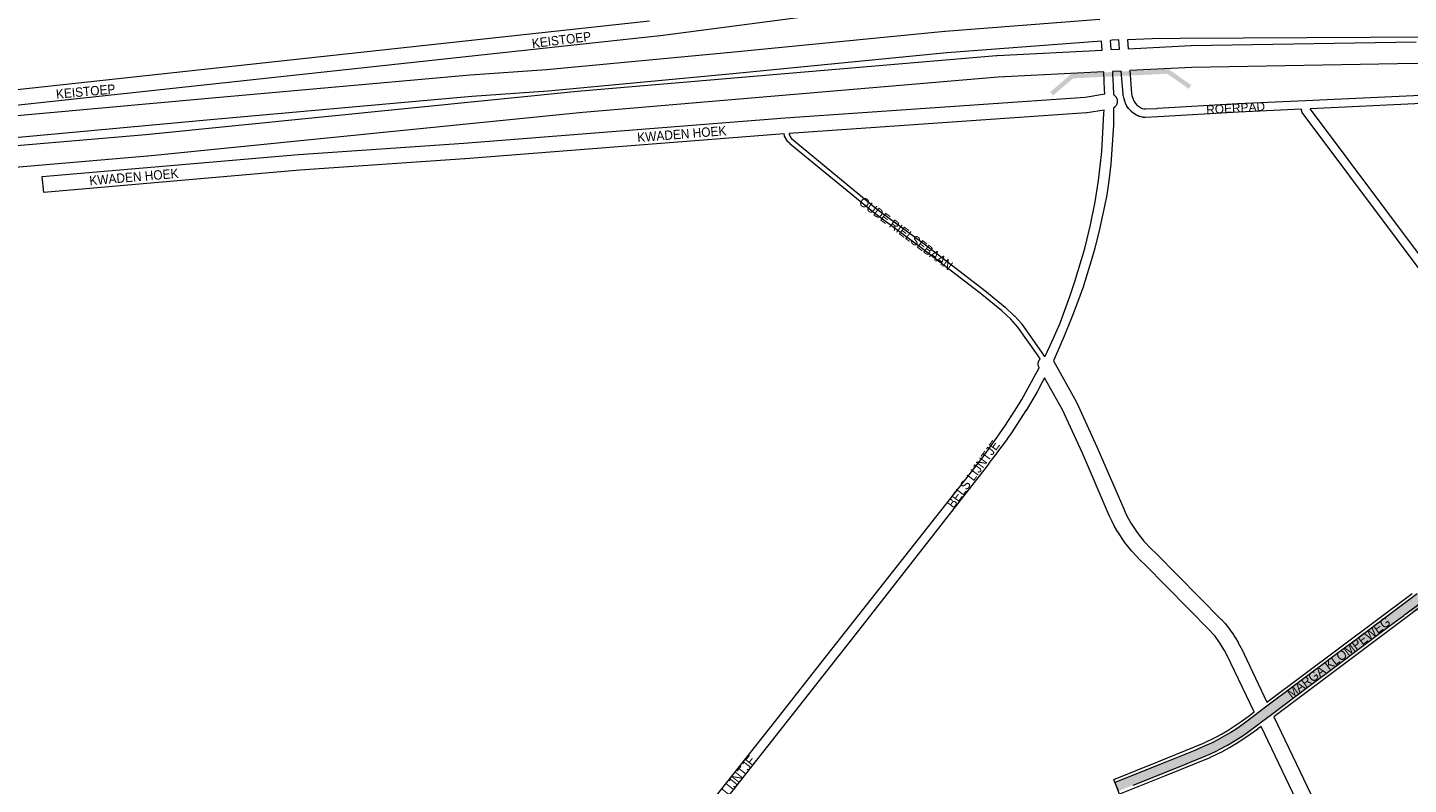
# Paper-space layout 'Layout1' of a CAD drawing. Header units: metres. Extents: x 123097 to 144122, y 392739 to 407589.
# Tile 105 of 256: x 129557 to 130691, y 394004 to 394626. Entities that reach past the tile are written whole.
import ezdxf
from ezdxf.enums import TextEntityAlignment as Align

# ---------------------------------------------------------------- set-up
doc = ezdxf.new("R2010")
doc.units = ezdxf.units.M
doc.header["$MEASUREMENT"] = 0
for name, color, linetype, lineweight in [('gs-anno-wegen algemeen tekst', 7, 'Continuous', 0), ('gs-knt-autosnelweg', 7, 'Continuous', 0), ('gs-knt-fietspaden', 7, 'Continuous', 0), ('gs-knt-paden', 7, 'Continuous', 0), ('gs-knt-wegen algemeen', 7, 'Continuous', 0), ('gs-symb-viaduct', 7, 'Continuous', 0), ('gs-vlk-plantopografie wegen algemeen', 7, 'Continuous', 0), ('ir-ARC-beton-hoofdwegen-te inspecteren', 253, 'Continuous', 0)]:
    doc.layers.add(name, color=color, linetype=linetype, lineweight=lineweight)
doc.styles.add('Style-Arial', font='arial.ttf')

# ---------------------------------------------------------------- blocks, each defined once
blk = doc.blocks.new('gg0-viaduct_6')
at = {"layer": 'gs-symb-viaduct', "linetype": 'Continuous'}
blk.add_hatch(color=7, dxfattribs=at).paths.add_polyline_path([(-55.8, -16.9), (-58, -14), (-40, 0), (40, 0), (58, -14), (55.8, -16.9), (38.7, -3.7), (-38.7, -3.7)])

psp = doc.layouts.get("Layout1")

# ---------------------------------------------------------------- hatches: boundary and pattern name
at = {"layer": 'ir-ARC-beton-hoofdwegen-te inspecteren', "linetype": 'Continuous', "lineweight": 13}
psp.add_hatch(color=252, dxfattribs=at).paths.add_polyline_path([(130643.487, 394120.297), (130642.964, 394119.906), (130635.178, 394114.079), (130597.042, 394085.583), (130574.45, 394068.651), (130566.47, 394062.638), (130566.165, 394062.411), (130554.868, 394054.003), (130549.858, 394050.458), (130544.677, 394047.168), (130541.095, 394045.048), (130537.476, 394042.992), (130533.458, 394040.809), (130529.397, 394038.706), (130522.337, 394035.451), (130515.199, 394032.369), (130486.522, 394020.793), (130472.166, 394015.046), (130449.61, 394005.902), (130451.973, 394000), (130452.416, 393998.891), (130452.917, 393999.093), (130454.774, 393999.85), (130461.219, 394002.445), (130464.67, 394003.84), (130474.943, 394007.991), (130489.289, 394013.718), (130503.677, 394019.564), (130512.101, 394022.943), (130518.108, 394025.353), (130522.905, 394027.37), (130528.065, 394029.629), (130533.122, 394032.109), (130535.252, 394033.219), (130541.88, 394036.812), (130548.417, 394040.569), (130552.736, 394043.333), (130555.569, 394045.281), (130559.82, 394048.247), (130568.563, 394054.764), (130570.009, 394055.852), (130578.015, 394061.884), (130608.586, 394084.779), (130623.131, 394095.646), (130660.493, 394123.663), (130674.824, 394134.375), (130686.756, 394143.327), (130687.563, 394143.975), (130688.414, 394144.567), (130702.313, 394154.961), (130697.748, 394160.936), (130680.128, 394147.777)], flags=0)
h = psp.add_hatch(color=252, dxfattribs=at)
h.paths.add_polyline_path([(130789.997, 394028.367), (130785.004, 394035.048), (130782.156, 394038.915), (130779.383, 394042.835), (130777.518, 394045.564), (130775.023, 394049.339), (130772.008, 394054.076), (130770.415, 394056.641), (130769.748, 394057.676), (130769.112, 394058.728), (130767.527, 394061.272), (130765.892, 394063.786), (130764.198, 394066.333), (130756.989, 394076.465), (130751.685, 394083.551), (130741.43, 394097.27), (130736.407, 394103.985), (130731.338, 394110.812), (130708.404, 394141.257), (130706.188, 394143.522), (130703.547, 394145.273), (130700.598, 394146.433), (130697.472, 394146.95), (130694.306, 394146.803), (130691.242, 394145.996), (130688.414, 394144.567), (130702.313, 394154.961), (130717.632, 394166.417), (130715.226, 394164.152), (130713.378, 394161.413), (130712.178, 394158.334), (130711.685, 394155.067), (130711.923, 394151.772), (130712.88, 394148.609), (130714.51, 394145.735), (130727.681, 394128.259), (130739.164, 394113.026), (130747.459, 394101.829), (130757.36, 394088.772), (130759.542, 394085.798), (130764.002, 394079.718), (130767.149, 394075.584), (130768.298, 394074.192), (130770.296, 394071.773), (130774.436, 394066.981), (130777.824, 394063.253), (130783.684, 394056.617), (130786.146, 394053.703), (130791.917, 394046.487), (130792.844, 394045.267), (130792.999, 394045.088), (130793.944, 394043.817), (130796.133, 394040.871), (130798.367, 394037.919)])
h.paths.add_polyline_path([(130788.908, 394038.852), (130788.245, 394039.242), (130786.456, 394041.652), (130786.316, 394042.432), (130786.766, 394043.084), (130787.545, 394043.229), (130788.2, 394042.783), (130789.884, 394040.443), (130790.056, 394039.693), (130789.654, 394039.038)], flags=16)

# ---------------------------------------------------------------- linework, layer by layer
at = {"layer": 'gs-knt-autosnelweg', "color": 7, "linetype": 'Continuous', "flags": 128}
for points in [[(129532.902, 394552.562), (129705.225, 394568.29), (129705.242, 394568.291), (129920.043, 394587.482), (129920.212, 394587.496), (129982.695, 394591.893), (130134.157, 394606.038), (130309.938, 394623.339), (130310.129, 394623.355), (130437.246, 394633.127)], [(129037.185, 394485.671), (129653.654, 394538.44), (130010.993, 394574.36), (130011.132, 394574.373), (130352.439, 394603.342), (130352.745, 394603.362), (130439.089, 394607.74), (130438.579, 394615.156), (130311.607, 394605.396), (130135.899, 394588.102), (130135.855, 394588.098), (129984.268, 394573.941), (129984.063, 394573.924), (129921.562, 394569.526), (129706.854, 394550.344), (129534.519, 394534.614)], [(130453.453, 394608.468), (130452.878, 394616.027), (130447.223, 394615.826), (130445.578, 394615.697), (130446.101, 394608.095), (130453.453, 394608.468)], [(130711.073, 394618.259), (130503.059, 394617.317), (130480.242, 394617.004), (130459.899, 394616.278), (130460.467, 394608.824), (130511.981, 394611.435), (130512.282, 394611.446), (130696.815, 394614.613)], [(130440.325, 394589.759), (130353.81, 394585.373), (130012.726, 394556.423), (129655.39, 394520.504), (129655.257, 394520.492), (129038.702, 394467.715)], [(130454.811, 394590.494), (130447.452, 394590.121)], [(131431.58, 394535.644), (131397.357, 394540.65), (131397.01, 394540.708), (131377.002, 394544.438), (131359.6, 394547.258), (131245.355, 394562.642), (131173.496, 394570.489), (131077.774, 394579.907), (130921.138, 394589.956), (130754.926, 394595.293), (130696.945, 394596.592), (130512.743, 394593.431), (130461.824, 394590.849)]]:
    psp.add_lwpolyline(points, dxfattribs=at)
at = {"layer": 'gs-knt-fietspaden', "color": 7, "linetype": 'Continuous', "flags": 128}
for points in [[(130602.783, 394559.181), (130550.948, 394556.746), (130484.963, 394552.862), (130484.93, 394552.86), (130484.925, 394552.86), (130474.744, 394552.359), (130474.715, 394552.358), (130474.591, 394552.354), (130474.544, 394552.354), (130474.437, 394552.355), (130474.374, 394552.358), (130474.283, 394552.363), (130474.204, 394552.369), (130473.013, 394552.457), (130472.761, 394552.484), (130472.207, 394552.566), (130472.183, 394552.57), (130472.059, 394552.59), (130472.042, 394552.593), (130471.912, 394552.621), (130471.901, 394552.623), (130471.221, 394552.781), (130470.997, 394552.841), (130470.082, 394553.118), (130469.994, 394553.145), (130469.956, 394553.157), (130469.948, 394553.159), (130469.514, 394553.297), (130469.313, 394553.368), (130468.801, 394553.566), (130468.718, 394553.598), (130468.65, 394553.626), (130468.534, 394553.675), (130468.501, 394553.691), (130468.356, 394553.762), (130467.285, 394554.322), (130467.157, 394554.393), (130465.113, 394555.601), (130465.075, 394555.624), (130465.001, 394555.671), (130464.927, 394555.72), (130464.89, 394555.745), (130464.783, 394555.823), (130463.305, 394556.945), (130463.195, 394557.032), (130463.168, 394557.055), (130463.089, 394557.124), (130463.037, 394557.171), (130462.987, 394557.219), (130462.912, 394557.293), (130462.888, 394557.318), (130462.793, 394557.421), (130461.07, 394559.377), (130460.975, 394559.49), (130460.885, 394559.606), (130460.799, 394559.726), (130459.472, 394561.682), (130459.387, 394561.815), (130459.307, 394561.952), (130459.233, 394562.092), (130459.166, 394562.236), (130458.297, 394564.204), (130458.094, 394564.665), (130458.047, 394564.778), (130458.024, 394564.835), (130458.003, 394564.893), (130457.963, 394565.009), (130456.823, 394568.557), (130456.788, 394568.674), (130456.786, 394568.681), (130456.757, 394568.793), (130456.753, 394568.806), (130456.51, 394569.811), (130456.466, 394570.024), (130456.304, 394570.941), (130456.298, 394570.977), (130456.285, 394571.048), (130456.278, 394571.092), (130456.259, 394571.222), (130456.256, 394571.244), (130456.241, 394571.397), (130454.811, 394590.494)], [(130461.824, 394590.849), (130463.224, 394572.151), (130463.563, 394570.53), (130464.591, 394567.331), (130465.46, 394565.361), (130466.484, 394563.851), (130467.829, 394562.324), (130468.815, 394561.576), (130470.67, 394560.474), (130471.395, 394560.095), (130472.069, 394559.854), (130473.33, 394559.507), (130473.334, 394559.507), (130473.337, 394559.505)], [(130447.85, 394582.657), (130448.115, 394578.801), (130448.122, 394578.658), (130448.329, 394571.219), (130448.555, 394571.078), (130448.817, 394570.896), (130449.071, 394570.701), (130449.314, 394570.494), (130449.547, 394570.275), (130449.768, 394570.045), (130449.842, 394569.961), (130449.979, 394569.804), (130450.177, 394569.553), (130450.363, 394569.293), (130450.535, 394569.024), (130450.694, 394568.748), (130450.84, 394568.463), (130450.971, 394568.172), (130451.088, 394567.874), (130451.19, 394567.572), (130451.278, 394567.264), (130451.35, 394566.953), (130451.406, 394566.639), (130451.447, 394566.322), (130451.473, 394566.003), (130451.483, 394565.684), (130451.477, 394565.364), (130451.456, 394565.045), (130451.418, 394564.728), (130451.366, 394564.413), (130451.298, 394564.101), (130451.215, 394563.792), (130451.116, 394563.488), (130451.003, 394563.189), (130450.937, 394563.036), (130450.876, 394562.896), (130450.734, 394562.61), (130450.578, 394562.331), (130450.409, 394562.06), (130450.227, 394561.798), (130450.032, 394561.544), (130449.825, 394561.301), (130449.606, 394561.068), (130449.376, 394560.847), (130449.135, 394560.636), (130448.884, 394560.438), (130448.624, 394560.252), (130448.501, 394560.173), (130448.515, 394555.724), (130448.514, 394555.643), (130448.329, 394546.317), (130448.323, 394546.165), (130446.285, 394514.053), (130446.268, 394513.866), (130444.691, 394500.417), (130444.67, 394500.268), (130442.847, 394488.943), (130442.834, 394488.864), (130441.1, 394479.473), (130441.078, 394479.365), (130437.021, 394460.7), (130436.991, 394460.575), (130433.005, 394445.016), (130432.984, 394444.939), (130430.087, 394434.616), (130430.06, 394434.521), (130423.69, 394414.045), (130423.643, 394413.905), (130418.31, 394399.005), (130418.277, 394398.918), (130414.718, 394389.747), (130414.692, 394389.681), (130411.354, 394381.572)], [(130441.257, 394571.654), (130441.14, 394575.123), (130440.84, 394582.27)], [(130473.337, 394559.505), (130474.612, 394559.383), (130484.189, 394559.852), (130484.569, 394559.871), (130550.556, 394563.755), (130550.597, 394563.757), (130605.961, 394566.358), (130724.415, 394571.899)], [(130724.724, 394564.886), (130609.795, 394559.51)], [(130404.814, 394384.129), (130407.418, 394391.14), (130412.882, 394406.197), (130416.546, 394417.531), (130424.761, 394444.814), (130429.591, 394464.19), (130433.402, 394482.963), (130436.166, 394500.49), (130437.51, 394512.346), (130438.816, 394524.517), (130440.512, 394555.595), (130440.522, 394555.73), (130440.772, 394558.404)], [(130719.038, 394401.753), (130604.09, 394555.248), (130604.014, 394555.354), (130603.942, 394555.463), (130603.873, 394555.574), (130603.809, 394555.688), (130603.387, 394556.472), (130603.319, 394556.606), (130603.257, 394556.742), (130603.2, 394556.88), (130603.15, 394557.021), (130603.105, 394557.164), (130603.067, 394557.308), (130603.035, 394557.454), (130602.862, 394558.329), (130602.839, 394558.457), (130602.821, 394558.586), (130602.807, 394558.716), (130602.799, 394558.846), (130602.783, 394559.181)], [(130609.795, 394559.51), (130609.799, 394559.435), (130609.819, 394559.335), (130609.867, 394559.246)], [(130609.867, 394559.246), (130824.062, 394273.121)], [(130391.494, 394356.133), (130391.704, 394356.183), (130392.018, 394356.243), (130392.309, 394356.283), (130396.516, 394364.951), (130404.468, 394383.286), (130404.814, 394384.129)], [(130411.354, 394381.572), (130408.831, 394374.778), (130408.794, 394374.685), (130408.756, 394374.593), (130399.941, 394354.453), (130399.901, 394354.367), (130399.86, 394354.282), (130398.994, 394352.564)], [(130341.347, 394273.679), (130352.875, 394289.637), (130359.03, 394298.665), (130367.671, 394311.965), (130372.992, 394320.786), (130378.149, 394329.72), (130387.371, 394346.679), (130387.232, 394346.944), (130387.098, 394347.235), (130386.978, 394347.531), (130386.873, 394347.833), (130386.783, 394348.139), (130386.709, 394348.45), (130386.649, 394348.764), (130386.605, 394349.08), (130386.577, 394349.399), (130386.564, 394349.718), (130386.567, 394350.037), (130386.585, 394350.356), (130386.619, 394350.674), (130386.669, 394350.99), (130386.734, 394351.302), (130386.815, 394351.612), (130386.91, 394351.917), (130387.021, 394352.216), (130387.145, 394352.511), (130387.285, 394352.798), (130387.438, 394353.079), (130387.605, 394353.351), (130387.784, 394353.615), (130387.977, 394353.87), (130388.086, 394354.001)], [(130391.864, 394338.577), (130389.924, 394334.869), (130389.901, 394334.824), (130385.675, 394327.024), (130385.611, 394326.91), (130376.611, 394311.688), (130376.528, 394311.553), (130364.56, 394293.248), (130364.518, 394293.186), (130361.148, 394288.264), (130361.074, 394288.16), (130352.428, 394276.472), (130352.374, 394276.401), (130346.961, 394269.463)], [(130346.961, 394269.463), (130345.695, 394267.71), (130345.638, 394267.634), (130338.948, 394258.886), (130338.925, 394258.856), (130238.903, 394130.923), (130238.901, 394130.92), (130238.899, 394130.917), (130238.896, 394130.914), (130047.194, 393886.862)]]:
    psp.add_lwpolyline(points, dxfattribs=at)
psp.add_lwpolyline([(130041.746, 393891.29), (130041.08, 393891.814, -0.36000377), (130041.079, 393891.826), (130115.256, 393986.205), (130115.258, 393986.208), (130170.153, 394055.918), (130206.969, 394102.672), (130302.492, 394224.117), (130325.918, 394253.901), (130341.347, 394273.679)], format="xyb", dxfattribs=at)
at = {"layer": 'gs-knt-paden', "color": 7, "linetype": 'Continuous', "flags": 128}
for points in [[(130388.086, 394354.001), (130385.966, 394357.39), (130369.951, 394380.157), (130364.075, 394386.63), (130356.757, 394393.507), (130340.208, 394407.035), (130291.504, 394444.45), (130252.542, 394473.396), (130252.466, 394473.455), (130182.923, 394530.542), (130182.851, 394530.604), (130182.783, 394530.668), (130181.083, 394532.353), (130181.028, 394532.41), (130180.976, 394532.468), (130180.926, 394532.529), (130180.878, 394532.591), (130179.931, 394533.88), (130179.877, 394533.957), (130179.827, 394534.037), (130179.78, 394534.119), (130179.738, 394534.203), (130178.361, 394537.083), (130178.326, 394537.159), (130178.295, 394537.237), (130178.267, 394537.316), (130178.242, 394537.396), (130178.221, 394537.477), (130178.203, 394537.558), (130177.949, 394538.832)], [(130181.989, 394539.129), (130182.096, 394538.589), (130183.283, 394536.108), (130184.025, 394535.098), (130185.546, 394533.59), (130254.979, 394476.593), (130293.915, 394447.667), (130293.94, 394447.648), (130342.682, 394410.204), (130342.729, 394410.166), (130359.355, 394396.575), (130359.408, 394396.53), (130359.459, 394396.484), (130366.887, 394389.505), (130366.943, 394389.449), (130366.998, 394389.391), (130373.011, 394382.767), (130373.066, 394382.704), (130373.118, 394382.639), (130373.167, 394382.573), (130389.285, 394359.658), (130389.316, 394359.614), (130389.345, 394359.568), (130391.494, 394356.133)]]:
    psp.add_lwpolyline(points, dxfattribs=at)
at = {"layer": 'gs-knt-wegen algemeen', "color": 7, "linetype": 'Continuous', "flags": 128}
for points in [[(130216.183, 394637.719), (130076.356, 394619.523), (130076.219, 394619.509)], [(129540.479, 394574.648), (130067.485, 394631.658)], [(130076.212, 394619.508), (129541.878, 394561.704)], [(130076.219, 394619.509), (130076.216, 394619.508), (130076.212, 394619.508)], [(130076.219, 394619.509), (130076.216, 394619.508), (130076.212, 394619.508)], [(130178.737, 394551.953), (130178.788, 394551.957), (130425.034, 394569.141), (130441.257, 394571.654)], [(130426.213, 394556.172), (130181.989, 394539.129)], [(130440.772, 394558.404), (130426.756, 394556.233), (130426.486, 394556.197), (130426.213, 394556.172)], [(130178.73, 394551.952), (130178.733, 394551.953), (130178.737, 394551.953)], [(130178.73, 394551.952), (130178.733, 394551.953), (130178.737, 394551.953)], [(130398.994, 394352.564), (130399.085, 394352.402), (130417.963, 394318.363), (130418.079, 394318.144), (130418.187, 394317.921), (130434.747, 394281.825), (130434.81, 394281.684), (130456.752, 394230.708), (130458.656, 394226.632), (130460.713, 394222.675), (130462.902, 394218.866), (130467.863, 394211.371), (130473.398, 394204.376), (130479.544, 394197.827), (130483.174, 394194.435), (130483.361, 394194.252), (130536.888, 394140.017), (130537.027, 394139.872), (130539.499, 394137.208), (130539.628, 394137.065), (130539.753, 394136.918), (130541.949, 394134.251), (130542.062, 394134.109), (130542.172, 394133.964), (130545.546, 394129.365), (130545.679, 394129.177), (130545.805, 394128.984), (130550.686, 394121.236), (130550.797, 394121.054), (130550.901, 394120.868), (130553.084, 394116.842), (130553.162, 394116.693), (130553.236, 394116.542), (130574.447, 394072.052)], [(130563.852, 394064.021), (130541.556, 394110.786), (130539.556, 394114.477), (130534.912, 394121.849), (130531.782, 394126.115), (130529.824, 394128.493), (130527.551, 394130.942), (130474.187, 394185.013), (130470.498, 394188.461), (130470.344, 394188.609), (130470.196, 394188.762), (130463.716, 394195.666), (130463.532, 394195.87), (130463.358, 394196.082), (130457.482, 394203.509), (130457.315, 394203.728), (130457.159, 394203.954), (130451.932, 394211.851), (130451.821, 394212.024), (130451.716, 394212.2), (130449.356, 394216.306), (130449.224, 394216.548), (130447.04, 394220.75), (130446.918, 394220.997), (130444.914, 394225.288), (130444.832, 394225.469), (130422.881, 394276.465), (130406.457, 394312.266), (130391.864, 394338.577)], [(130574.447, 394072.052), (130693.637, 394161.3)], [(130698.421, 394148.618), (130580.163, 394060.066)], [(130580.163, 394060.066), (130665.433, 393881.371)], [(130656.344, 393870.187), (130569.587, 394051.999)]]:
    psp.add_lwpolyline(points, dxfattribs=at)
for points in [[(130177.949, 394538.832), (129915.911, 394518.331), (129915.849, 394518.326), (129780.193, 394509.004), (129569.882, 394490.817, -0.38458433), (129569.872, 394490.826), (129568.752, 394503.778, -0.38458386), (129568.761, 394503.789), (129779.128, 394521.981), (129779.243, 394521.99), (129914.926, 394531.314), (130178.73, 394551.952)], [(130453.433, 393996.363), (130448.575, 394008.423, -0.38478779), (130448.58, 394008.435), (130485.41, 394023.27), (130522.321, 394038.38), (130532.328, 394043.171), (130537.108, 394045.776), (130541.797, 394048.548), (130553.209, 394056.11), (130559.12, 394060.367), (130563.852, 394064.021)], [(130569.587, 394051.999), (130566.991, 394049.995), (130566.818, 394049.866), (130560.716, 394045.471), (130560.507, 394045.326), (130548.85, 394037.602), (130548.71, 394037.512), (130548.567, 394037.425), (130543.636, 394034.51), (130543.438, 394034.398), (130538.408, 394031.657), (130538.257, 394031.577), (130538.104, 394031.501), (130527.773, 394026.555), (130527.602, 394026.476), (130527.428, 394026.402), (130490.325, 394011.213), (130490.291, 394011.199), (130453.444, 393996.358, -0.37591046)]]:
    psp.add_lwpolyline(points, format="xyb", dxfattribs=at)
at = {"layer": 'gs-vlk-plantopografie wegen algemeen', "color": 7, "linetype": 'Continuous', "flags": 128}
for points in [[(130440.84, 394582.27), (130440.325, 394589.759)], [(130447.452, 394590.121), (130447.619, 394588.072), (130447.628, 394587.934), (130447.85, 394582.657)], [(130447.452, 394590.121), (130447.619, 394588.072), (130447.628, 394587.934), (130447.85, 394582.657)], [(130602.783, 394559.181), (130550.948, 394556.746), (130484.963, 394552.862), (130484.93, 394552.86), (130484.925, 394552.86), (130474.744, 394552.359), (130474.715, 394552.358), (130474.591, 394552.354), (130474.544, 394552.354), (130474.437, 394552.355), (130474.374, 394552.358), (130474.283, 394552.363), (130474.204, 394552.369), (130473.013, 394552.457), (130472.761, 394552.484), (130472.207, 394552.566), (130472.183, 394552.57), (130472.059, 394552.59), (130472.042, 394552.593), (130471.912, 394552.621), (130471.901, 394552.623), (130471.221, 394552.781), (130470.997, 394552.841), (130470.082, 394553.118), (130469.994, 394553.145), (130469.956, 394553.157), (130469.948, 394553.159), (130469.514, 394553.297), (130469.313, 394553.368), (130468.801, 394553.566), (130468.718, 394553.598), (130468.65, 394553.626), (130468.534, 394553.675), (130468.501, 394553.691), (130468.356, 394553.762), (130467.285, 394554.322), (130467.157, 394554.393), (130465.113, 394555.601), (130465.075, 394555.624), (130465.001, 394555.671), (130464.927, 394555.72), (130464.89, 394555.745), (130464.783, 394555.823), (130463.305, 394556.945), (130463.195, 394557.032), (130463.168, 394557.055), (130463.089, 394557.124), (130463.037, 394557.171), (130462.987, 394557.219), (130462.912, 394557.293), (130462.888, 394557.318), (130462.793, 394557.421), (130461.07, 394559.377), (130460.975, 394559.49), (130460.885, 394559.606), (130460.799, 394559.726), (130459.472, 394561.682), (130459.387, 394561.815), (130459.307, 394561.952), (130459.233, 394562.092), (130459.166, 394562.236), (130458.297, 394564.204), (130458.094, 394564.665), (130458.047, 394564.778), (130458.024, 394564.835), (130458.003, 394564.893), (130457.963, 394565.009), (130456.823, 394568.557), (130456.788, 394568.674), (130456.786, 394568.681), (130456.757, 394568.793), (130456.753, 394568.806), (130456.51, 394569.811), (130456.466, 394570.024), (130456.304, 394570.941), (130456.298, 394570.977), (130456.285, 394571.048), (130456.278, 394571.092), (130456.259, 394571.222), (130456.256, 394571.244), (130456.241, 394571.397), (130454.811, 394590.494)], [(130461.824, 394590.849), (130463.224, 394572.151), (130463.563, 394570.53), (130464.591, 394567.331), (130465.46, 394565.361), (130466.484, 394563.851), (130467.829, 394562.324), (130468.815, 394561.576), (130470.67, 394560.474), (130471.395, 394560.095), (130472.069, 394559.854), (130473.33, 394559.507), (130473.334, 394559.507), (130473.337, 394559.505)], [(130441.257, 394571.654), (130441.14, 394575.123), (130440.84, 394582.27)], [(130473.337, 394559.505), (130474.612, 394559.383), (130484.189, 394559.852), (130484.569, 394559.871), (130550.556, 394563.755), (130550.597, 394563.757), (130605.961, 394566.358), (130724.415, 394571.899)], [(130724.724, 394564.886), (130609.795, 394559.51)], [(130404.814, 394384.129), (130407.418, 394391.14), (130412.882, 394406.197), (130416.546, 394417.531), (130424.761, 394444.814), (130429.591, 394464.19), (130433.402, 394482.963), (130436.166, 394500.49), (130437.51, 394512.346), (130438.816, 394524.517), (130440.512, 394555.595), (130440.522, 394555.73), (130440.772, 394558.404)], [(130411.354, 394381.572), (130408.831, 394374.778), (130408.794, 394374.685), (130408.756, 394374.593), (130399.941, 394354.453), (130399.901, 394354.367), (130399.86, 394354.282), (130398.994, 394352.564)], [(130391.864, 394338.577), (130389.924, 394334.869), (130389.901, 394334.824), (130385.675, 394327.024), (130385.611, 394326.91), (130376.611, 394311.688), (130376.528, 394311.553), (130364.56, 394293.248), (130364.518, 394293.186), (130361.148, 394288.264), (130361.074, 394288.16), (130352.428, 394276.472), (130352.374, 394276.401), (130346.961, 394269.463)]]:
    psp.add_lwpolyline(points, dxfattribs=at)
psp.add_lwpolyline([(130041.746, 393891.29), (130041.08, 393891.814, -0.36000377), (130041.079, 393891.826), (130115.256, 393986.205), (130115.258, 393986.208), (130170.153, 394055.918), (130206.969, 394102.672), (130302.492, 394224.117), (130325.918, 394253.901), (130341.347, 394273.679)], format="xyb", dxfattribs=at)
at = {"layer": 'ir-ARC-beton-hoofdwegen-te inspecteren', "color": 252, "linetype": 'Continuous', "lineweight": 13, "flags": 128}
for points in [[(130697.748, 394160.936), (130680.128, 394147.777), (130643.487, 394120.297), (130642.964, 394119.906), (130635.178, 394114.079), (130597.042, 394085.583), (130574.45, 394068.651), (130566.47, 394062.638), (130566.165, 394062.411), (130554.868, 394054.003), (130549.858, 394050.458), (130544.677, 394047.168), (130541.095, 394045.048), (130537.476, 394042.992), (130533.458, 394040.809), (130529.397, 394038.706), (130522.337, 394035.451), (130515.199, 394032.369), (130486.522, 394020.793), (130472.166, 394015.046), (130449.61, 394005.902), (130451.973, 394000)], [(130464.67, 394003.84), (130474.943, 394007.991), (130489.289, 394013.718), (130503.677, 394019.564), (130512.101, 394022.943), (130518.108, 394025.353), (130522.905, 394027.37), (130528.065, 394029.629), (130533.122, 394032.109), (130535.252, 394033.219), (130541.88, 394036.812), (130548.417, 394040.569), (130552.736, 394043.333), (130555.569, 394045.281), (130559.82, 394048.247), (130568.563, 394054.764), (130570.009, 394055.852), (130578.015, 394061.884), (130608.586, 394084.779), (130623.131, 394095.646), (130660.493, 394123.663), (130674.824, 394134.375), (130686.756, 394143.327), (130687.563, 394143.975), (130688.414, 394144.567), (130702.313, 394154.961)]]:
    psp.add_lwpolyline(points, dxfattribs=at)

# ---------------------------------------------------------------- block references
at = {"layer": 'gs-symb-viaduct', "color": 7, "linetype": 'Continuous', "rotation": 2.803110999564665}
psp.add_blockref('gg0-viaduct_6', (130453.658, 394590.079), dxfattribs=at)

# ---------------------------------------------------------------- texts
at = {"layer": 'gs-anno-wegen algemeen tekst', "color": 7, "style": 'Style-Arial', "width": 0.909091}
for s, rotation, p in [('KEISTOEP', 6.958731, (129995.083, 394616.1)), ('KEISTOEP', 5.104264, (129604.353, 394573.721)), ('KWADEN HOEK', 4.544325, (130093.878, 394538.755)), ('KWADEN HOEK', 4.783506, (129643.961, 394503.517)), ('OUDE RIELSEBAAN', 323.390894, (130278.015, 394456.977)), ('BELS LIJNTJE', 53.847589, (130333.168, 394259.326)), ('MARGA KLOMPEWEG', 36.825941, (130633.274, 394108.771)), ('BELS LIJNTJE', 51.85075, (130132.368, 394000.978))]:
    psp.add_text(s, height=7.7, rotation=rotation, dxfattribs=at).set_placement(p, align=Align.MIDDLE_CENTER)
at = {"layer": 'gs-anno-wegen algemeen tekst', "color": 7, "style": 'Style-Arial'}
psp.add_text('ROERPAD', height=7, rotation=3.368497, dxfattribs=at).set_placement((130548.671, 394560.129), align=Align.MIDDLE_CENTER)

doc.saveas('drawing.dxf')
